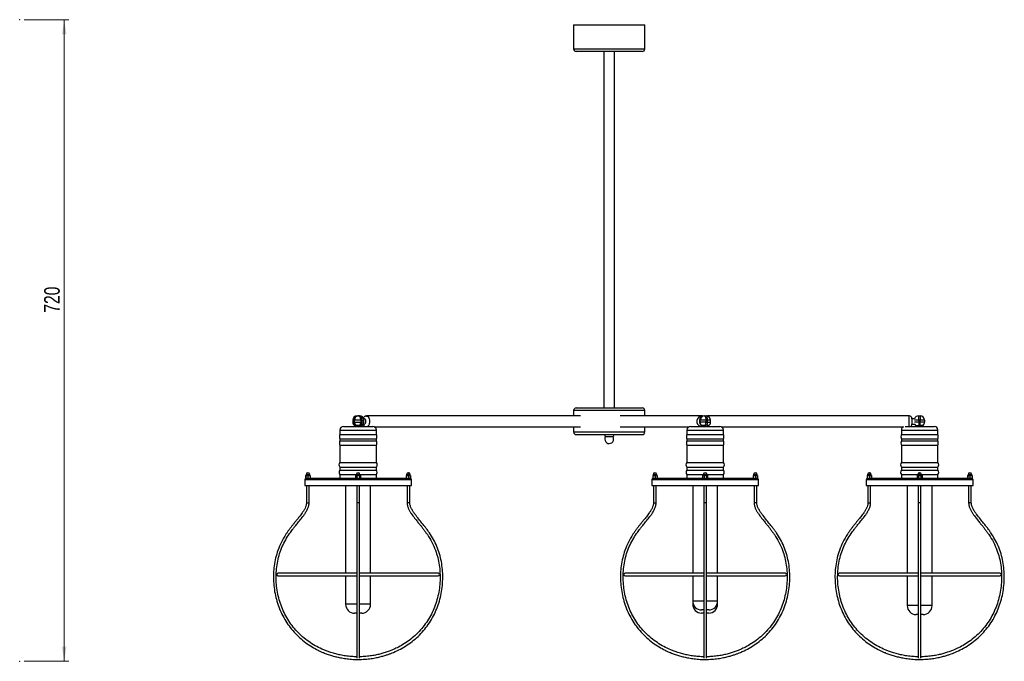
# Model space of a CAD drawing. Header units: millimetres. Extents: x 373 to 1003, y 310 to 706.
# Tile 6 of 6: x 782 to 1003, y 338 to 482. Entities that reach past the tile are written whole.
import ezdxf

# ---------------------------------------------------------------- set-up
doc = ezdxf.new("R2010")
doc.units = ezdxf.units.MM
doc.header["$PDSIZE"] = -1
doc.styles.add('SLDTEXTSTYLE0', font='TXT', dxfattribs={"width": 0.75})
doc.dimstyles.new('SLDDIMSTYLE0', dxfattribs={"dimtxt": 3.5, "dimasz": 3.302, "dimexe": 0, "dimexo": 0.0625, "dimgap": 0.875, "dimtad": 1, "dimdec": 0, "dimlfac": 5, "dimrnd": 1e-09, "dimzin": 12, "dimdsep": 46, "dimtxsty": 'SLDTEXTSTYLE0', "dimsah": 1, "dimcen": 0.09, "dimadec": 0, "dimazin": 3, "dimtfac": 1, "dimtofl": 0, "dimtmove": 0, "dimatfit": 3, "dimfxl": 0, "dimfrac": 2, "dimtolj": 1, "dimtzin": 12, "dimarcsym": 0})

# ---------------------------------------------------------------- blocks, each defined once
blk = doc.blocks.new('_D_1')
at = {"color": 7, "linetype": 'Continuous', "lineweight": 0}
for p, q in [((782.74, 482.35), (792.74, 482.35)), ((791.74, 482.35), (791.74, 338.35)), ((782.74, 338.35), (792.74, 338.35))]:
    blk.add_line(p, q, dxfattribs=at)
at = {"color": 7, "linetype": 'Continuous', "lineweight": 18}
for points in [[(791.74, 482.35), (791.23, 479.05), (792.25, 479.05)], [(791.74, 338.35), (792.25, 341.66), (791.23, 341.66)]]:
    blk.add_solid(points, dxfattribs=at)
at = {"color": 7, "linetype": 'Continuous', "lineweight": 18, "insert": (787.23, 416.59), "char_height": 3.5, "attachment_point": 1, "rotation": 90, "style": 'SLDTEXTSTYLE0'}
blk.add_mtext('720', dxfattribs=at)

msp = doc.modelspace()

# ---------------------------------------------------------------- linework, layer by layer
at = {"color": 7, "linetype": 'Continuous', "lineweight": 25}
for p, q in [((906.15, 481.22), (906.15, 475.82)), ((906.15, 481.22), (922.15, 481.22)), ((922.15, 475.82), (922.15, 481.22)), ((921.55, 475.22), (906.75, 475.22)), ((912.95, 475.22), (912.95, 395.22)), ((915.35, 395.22), (915.35, 475.22)), ((906.15, 394.62), (906.15, 393.41)), ((906.75, 395.22), (921.55, 395.22)), ((922.15, 393.41), (922.15, 394.62)), ((856.53, 392.45), (856.53, 392.06)), ((856.73, 392.45), (856.73, 392.06)), ((856.73, 392.45), (856.96, 392.45)), ((856.73, 392.06), (856.96, 392.06)), ((856.96, 392.06), (856.96, 392.45)), ((858.36, 392.45), (856.96, 392.45)), ((856.96, 392.06), (858.36, 392.06)), ((857.53, 393.45), (857.77, 393.45)), ((857.77, 393.45), (858.03, 393.45)), ((858.36, 392.45), (858.36, 392.06)), ((858.62, 392.45), (858.36, 392.45)), ((858.36, 392.06), (858.62, 392.06)), ((858.62, 392.06), (858.62, 392.45)), ((858.92, 391.61), (859.14, 391.61)), ((859.14, 392.81), (858.97, 392.81)), ((859.03, 392.06), (859.03, 392.45)), ((907.68, 393.41), (859.63, 393.41)), ((934.98, 393.41), (916.63, 393.41)), ((934.45, 392.45), (934.45, 392.06)), ((934.6, 392.45), (934.49, 392.45)), ((934.49, 392.45), (934.49, 392.06)), ((934.49, 392.06), (934.6, 392.06)), ((934.6, 392.06), (934.6, 392.45)), ((935.86, 392.45), (934.6, 392.45)), ((935.86, 392.06), (934.6, 392.06)), ((935.14, 393.41), (934.98, 393.41)), ((935.45, 393.45), (935.55, 393.45)), ((935.55, 393.45), (935.93, 393.45)), ((935.86, 392.45), (935.86, 392.06)), ((935.86, 392.45), (936.24, 392.45)), ((935.86, 392.06), (936.24, 392.06)), ((981.55, 393.41), (936.23, 393.41)), ((936.24, 392.06), (936.24, 392.45)), ((936.93, 392.06), (936.93, 392.45)), ((982.73, 392.81), (982.15, 392.81)), ((982.15, 392.81), (982.15, 391.61)), ((982.15, 391.61), (982.78, 391.61)), ((983.67, 392.45), (983.67, 393.45)), ((983.67, 393.45), (983.99, 393.45)), ((983.67, 392.45), (983.67, 392.06)), ((983.99, 392.45), (983.67, 392.45)), ((983.67, 392.06), (983.67, 391.25)), ((983.67, 392.06), (983.99, 392.06)), ((983.99, 393.45), (983.99, 392.45)), ((983.99, 392.06), (983.99, 392.45)), ((984.99, 392.45), (983.99, 392.45)), ((984.99, 392.06), (983.99, 392.06)), ((983.99, 391.26), (983.99, 392.06)), ((984.99, 392.45), (984.99, 392.06)), ((853.65, 390.26), (853.65, 389.26)), ((853.65, 389.26), (861.85, 389.26)), ((854.45, 391.06), (861.05, 391.06)), ((856.94, 391.26), (856.94, 391.06)), ((858.56, 391.06), (858.56, 391.21)), ((861.34, 391.01), (907.68, 391.01)), ((861.85, 389.26), (861.85, 390.26)), ((906.15, 391.01), (906.15, 389.82)), ((916.63, 391.01), (932.11, 391.01)), ((922.15, 389.82), (922.15, 391.01)), ((931.6, 390.26), (931.6, 389.26)), ((931.6, 389.26), (939.8, 389.26)), ((932.4, 391.06), (939, 391.06)), ((934.89, 391.25), (934.9, 391.24)), ((934.89, 391.24), (934.89, 391.06)), ((936.51, 391.06), (936.51, 391.25)), ((939.29, 391.01), (980.28, 391.01)), ((939.8, 389.26), (939.8, 390.26)), ((979.77, 390.26), (979.77, 389.26)), ((979.77, 389.26), (987.97, 389.26)), ((980.59, 391.06), (987.17, 391.06)), ((983.06, 391.26), (983.06, 391.06)), ((984.68, 391.06), (984.68, 391.33)), ((987.97, 389.26), (987.97, 390.26)), ((853.65, 388.26), (853.65, 387.86)), ((853.65, 388.26), (861.85, 388.26)), ((853.65, 387.86), (861.85, 387.86)), ((861.85, 387.86), (861.85, 388.26)), ((906.75, 389.22), (921.55, 389.22)), ((913.27, 389.22), (915.04, 389.22)), ((913.33, 388.78), (914.98, 388.78)), ((931.6, 388.26), (931.6, 387.86)), ((931.6, 388.26), (939.8, 388.26)), ((931.6, 387.86), (939.8, 387.86)), ((939.8, 387.86), (939.8, 388.26)), ((979.77, 388.26), (979.77, 387.86)), ((979.77, 388.26), (987.97, 388.26)), ((979.77, 387.86), (987.97, 387.86)), ((987.97, 387.86), (987.97, 388.26)), ((853.65, 386.86), (853.65, 382.96)), ((853.65, 386.86), (861.85, 386.86)), ((861.85, 382.96), (861.85, 386.86)), ((931.6, 386.86), (931.6, 382.96)), ((931.6, 386.86), (939.8, 386.86)), ((939.8, 382.96), (939.8, 386.86)), ((979.77, 386.86), (979.77, 382.96)), ((979.77, 386.86), (987.97, 386.86)), ((987.97, 382.96), (987.97, 386.86)), ((853.65, 382.96), (861.85, 382.96)), ((931.6, 382.96), (939.8, 382.96)), ((979.77, 382.96), (987.97, 382.96)), ((846.45, 380.66), (846.48, 380.66)), ((853.65, 381.96), (853.65, 381.26)), ((853.65, 381.96), (861.85, 381.96)), ((853.65, 381.26), (861.85, 381.26)), ((857.73, 380.66), (857.75, 380.66)), ((857.75, 380.66), (857.77, 380.66)), ((861.85, 381.26), (861.85, 381.96)), ((869.02, 380.66), (869.05, 380.66)), ((924.4, 380.66), (924.43, 380.66)), ((931.6, 381.96), (931.6, 381.26)), ((931.6, 381.96), (939.8, 381.96)), ((931.6, 381.26), (939.8, 381.26)), ((935.68, 380.66), (935.7, 380.66)), ((935.7, 380.66), (935.72, 380.66)), ((939.8, 381.26), (939.8, 381.96)), ((946.97, 380.66), (947, 380.66)), ((972.57, 380.66), (972.6, 380.66)), ((979.77, 381.96), (979.77, 381.26)), ((979.77, 381.96), (987.97, 381.96)), ((979.77, 381.26), (987.97, 381.26)), ((983.86, 380.66), (983.87, 380.66)), ((983.87, 380.66), (983.89, 380.66)), ((987.97, 381.26), (987.97, 381.96)), ((995.14, 380.66), (995.17, 380.66)), ((845.75, 379.06), (845.75, 377.8)), ((845.97, 380.06), (845.97, 379.46)), ((845.97, 380.06), (846, 380.06)), ((845.97, 379.46), (846, 379.46)), ((846, 380.06), (846, 379.46)), ((846, 380.06), (846.49, 380.06)), ((846, 379.46), (846.16, 379.46)), ((846.05, 380.26), (846.05, 380.06)), ((846.16, 379.46), (857.38, 379.46)), ((846.49, 380.06), (846.49, 379.46)), ((846.49, 380.06), (846.96, 380.06)), ((846.88, 380.06), (846.88, 380.26)), ((846.96, 380.06), (846.96, 379.46)), ((853.65, 380.26), (853.65, 379.46)), ((853.65, 380.26), (857.33, 380.26)), ((857.19, 380.06), (857.19, 379.46)), ((857.19, 380.06), (857.49, 380.06)), ((857.33, 380.26), (857.33, 380.06)), ((857.38, 379.46), (857.49, 379.46)), ((857.49, 380.06), (857.49, 379.46)), ((857.49, 380.06), (858.05, 380.06)), ((857.49, 379.46), (858.05, 379.46)), ((858.05, 380.06), (858.05, 379.46)), ((858.05, 380.06), (858.31, 380.06)), ((858.05, 379.46), (858.13, 379.46)), ((858.13, 379.46), (869.35, 379.46)), ((858.17, 380.06), (858.17, 380.26)), ((858.17, 380.26), (861.85, 380.26)), ((858.31, 380.06), (858.31, 379.46)), ((861.85, 379.46), (861.85, 380.26)), ((868.54, 380.06), (868.54, 379.46)), ((868.54, 380.06), (868.56, 380.06)), ((868.56, 380.06), (868.56, 379.46)), ((868.56, 380.06), (869.06, 380.06)), ((868.62, 380.26), (868.62, 380.06)), ((869.06, 380.06), (869.06, 379.46)), ((869.06, 380.06), (869.53, 380.06)), ((869.35, 379.46), (869.53, 379.46)), ((869.45, 380.06), (869.45, 380.26)), ((869.53, 380.06), (869.53, 379.46)), ((869.75, 377.8), (869.75, 379.06)), ((923.7, 379.06), (923.7, 377.8)), ((923.92, 380.06), (923.92, 379.46)), ((923.92, 380.06), (923.95, 380.06)), ((923.92, 379.46), (923.95, 379.46)), ((923.95, 380.06), (923.95, 379.46)), ((923.95, 380.06), (924.44, 380.06)), ((923.95, 379.46), (924.1, 379.46)), ((924, 380.26), (924, 380.06)), ((924.1, 379.46), (935.32, 379.46)), ((924.44, 380.06), (924.44, 379.46)), ((924.44, 380.06), (924.91, 380.06)), ((924.83, 380.06), (924.83, 380.26)), ((924.91, 380.06), (924.91, 379.46)), ((931.6, 380.26), (931.6, 379.46)), ((931.6, 380.26), (935.28, 380.26)), ((935.14, 380.06), (935.14, 379.46)), ((935.14, 380.06), (935.44, 380.06)), ((935.28, 380.26), (935.28, 380.06)), ((935.32, 379.46), (935.44, 379.46)), ((935.44, 380.06), (935.44, 379.46)), ((935.44, 380.06), (936, 380.06)), ((935.44, 379.46), (936, 379.46)), ((936, 380.06), (936, 379.46)), ((936, 380.06), (936.26, 380.06)), ((936, 379.46), (936.08, 379.46)), ((936.08, 379.46), (947.29, 379.46)), ((936.12, 380.06), (936.12, 380.26)), ((936.12, 380.26), (939.8, 380.26)), ((936.26, 380.06), (936.26, 379.46)), ((939.8, 379.46), (939.8, 380.26)), ((946.49, 380.06), (946.49, 379.46)), ((946.49, 380.06), (946.51, 380.06)), ((946.51, 380.06), (946.51, 379.46)), ((946.51, 380.06), (947.01, 380.06)), ((946.57, 380.26), (946.57, 380.06)), ((947.01, 380.06), (947.01, 379.46)), ((947.01, 380.06), (947.48, 380.06)), ((947.29, 379.46), (947.48, 379.46)), ((947.4, 380.06), (947.4, 380.26)), ((947.48, 380.06), (947.48, 379.46)), ((947.7, 377.8), (947.7, 379.06)), ((971.87, 379.06), (971.87, 377.8)), ((972.09, 380.06), (972.09, 379.46)), ((972.09, 380.06), (972.12, 380.06)), ((972.09, 379.46), (972.12, 379.46)), ((972.12, 380.06), (972.12, 379.46)), ((972.12, 380.06), (972.61, 380.06)), ((972.12, 379.46), (972.28, 379.46)), ((972.17, 380.26), (972.17, 380.06)), ((972.28, 379.46), (983.5, 379.46)), ((972.61, 380.06), (972.61, 379.46)), ((972.61, 380.06), (973.08, 380.06)), ((973, 380.06), (973, 380.26)), ((973.08, 380.06), (973.08, 379.46)), ((979.77, 380.26), (979.77, 379.46)), ((979.77, 380.26), (983.46, 380.26)), ((983.32, 380.06), (983.32, 379.46)), ((983.32, 380.06), (983.62, 380.06)), ((983.46, 380.26), (983.46, 380.06)), ((983.5, 379.46), (983.62, 379.46)), ((983.62, 380.06), (983.62, 379.46)), ((983.62, 380.06), (984.17, 380.06)), ((983.62, 379.46), (984.17, 379.46)), ((984.17, 380.06), (984.17, 379.46)), ((984.17, 380.06), (984.43, 380.06)), ((984.17, 379.46), (984.26, 379.46)), ((984.26, 379.46), (995.47, 379.46)), ((984.29, 380.06), (984.29, 380.26)), ((984.29, 380.26), (987.97, 380.26)), ((984.43, 380.06), (984.43, 379.46)), ((987.97, 379.46), (987.97, 380.26)), ((994.66, 380.06), (994.66, 379.46)), ((994.66, 380.06), (994.69, 380.06)), ((994.69, 380.06), (994.69, 379.46)), ((994.69, 380.06), (995.18, 380.06)), ((994.74, 380.26), (994.74, 380.06)), ((995.18, 380.06), (995.18, 379.46)), ((995.18, 380.06), (995.65, 380.06)), ((995.47, 379.46), (995.65, 379.46)), ((995.57, 380.06), (995.57, 380.26)), ((995.65, 380.06), (995.65, 379.46)), ((995.87, 377.8), (995.87, 379.06)), ((845.75, 377.8), (869.75, 377.8)), ((846.14, 377.8), (846.14, 373.89)), ((846.74, 373.89), (846.74, 377.8)), ((854.95, 377.8), (854.95, 358.1)), ((857.45, 377.8), (857.45, 373.89)), ((858.05, 373.89), (858.05, 377.8)), ((860.55, 358.1), (860.55, 377.8)), ((868.76, 377.8), (868.76, 373.89)), ((869.36, 373.89), (869.36, 377.8)), ((923.7, 377.8), (947.7, 377.8)), ((924.09, 377.8), (924.09, 373.89)), ((924.69, 373.89), (924.69, 377.8)), ((932.9, 377.8), (932.9, 358.1)), ((935.4, 377.8), (935.4, 373.89)), ((936, 373.89), (936, 377.8)), ((938.5, 358.1), (938.5, 377.8)), ((946.71, 377.8), (946.71, 373.89)), ((947.31, 373.89), (947.31, 377.8)), ((971.87, 377.8), (995.87, 377.8)), ((972.26, 377.8), (972.26, 373.89)), ((972.86, 373.89), (972.86, 377.8)), ((981.07, 377.8), (981.07, 358.1)), ((983.57, 377.8), (983.57, 373.89)), ((984.17, 373.89), (984.17, 377.8)), ((986.67, 358.1), (986.67, 377.8)), ((994.88, 377.8), (994.88, 373.89)), ((995.48, 373.89), (995.48, 377.8)), ((857.45, 358.1), (839.75, 358.1)), ((839.75, 357.5), (857.45, 357.5)), ((854.95, 357.5), (854.95, 351.15)), ((875.75, 358.1), (858.05, 358.1)), ((858.05, 357.5), (875.75, 357.5)), ((860.55, 351.15), (860.55, 357.5)), ((935.4, 358.1), (917.7, 358.1)), ((917.7, 357.5), (935.4, 357.5)), ((932.9, 357.5), (932.9, 351.87)), ((953.7, 358.1), (936, 358.1)), ((936, 357.5), (953.7, 357.5)), ((938.5, 351.87), (938.5, 357.5)), ((983.57, 358.1), (965.87, 358.1)), ((965.87, 357.5), (983.57, 357.5)), ((981.07, 357.5), (981.07, 350.85)), ((1001.87, 358.1), (984.17, 358.1)), ((984.17, 357.5), (1001.87, 357.5)), ((986.67, 350.85), (986.67, 357.5)), ((932.9, 351.87), (932.9, 351.18)), ((938.5, 351.18), (938.5, 351.87)), ((935.4, 349.87), (934.9, 349.87)), ((936.5, 349.87), (936, 349.87)), ((857.45, 349.15), (856.95, 349.15)), ((858.55, 349.15), (858.06, 349.15)), ((935.4, 349.18), (934.9, 349.18)), ((936.5, 349.18), (936, 349.18)), ((983.57, 348.85), (983.07, 348.85)), ((984.67, 348.85), (984.18, 348.85))]:
    msp.add_line(p, q, dxfattribs=at)
at = {"color": 8, "linetype": 'Continuous', "lineweight": 25}
for p, q in [((906.15, 475.82), (922.15, 475.82)), ((922.15, 394.62), (906.15, 394.62)), ((856.73, 392.45), (856.53, 392.45)), ((856.73, 392.06), (856.53, 392.06)), ((858.62, 392.45), (859.03, 392.45)), ((859.03, 392.06), (858.62, 392.06)), ((934.49, 392.45), (934.45, 392.45)), ((934.49, 392.06), (934.45, 392.06)), ((936.93, 392.45), (936.24, 392.45)), ((936.24, 392.06), (936.93, 392.06)), ((981.55, 391.06), (981.55, 393.41)), ((983.67, 392.45), (982.73, 392.45)), ((983.67, 392.06), (982.74, 392.06)), ((853.65, 390.26), (861.85, 390.26)), ((906.15, 389.82), (922.15, 389.82)), ((931.6, 390.26), (939.8, 390.26)), ((979.77, 390.26), (987.97, 390.26)), ((869.75, 379.06), (845.75, 379.06)), ((846.88, 380.26), (846.05, 380.26)), ((857.75, 380.26), (857.33, 380.26)), ((858.17, 380.26), (857.75, 380.26)), ((869.45, 380.26), (868.62, 380.26)), ((947.7, 379.06), (923.7, 379.06)), ((924.83, 380.26), (924, 380.26)), ((935.7, 380.26), (935.28, 380.26)), ((936.12, 380.26), (935.7, 380.26)), ((947.4, 380.26), (946.57, 380.26)), ((995.87, 379.06), (971.87, 379.06)), ((973, 380.26), (972.17, 380.26)), ((983.87, 380.26), (983.46, 380.26)), ((984.29, 380.26), (983.87, 380.26)), ((995.57, 380.26), (994.74, 380.26)), ((846.14, 373.89), (846.44, 373.89)), ((846.44, 373.89), (846.74, 373.89)), ((858.05, 373.89), (857.45, 373.89)), ((869.06, 373.89), (868.76, 373.89)), ((869.36, 373.89), (869.06, 373.89)), ((924.09, 373.89), (924.39, 373.89)), ((924.39, 373.89), (924.69, 373.89)), ((936, 373.89), (935.4, 373.89)), ((947.01, 373.89), (946.71, 373.89)), ((947.31, 373.89), (947.01, 373.89)), ((972.26, 373.89), (972.56, 373.89)), ((972.56, 373.89), (972.86, 373.89)), ((984.17, 373.89), (983.57, 373.89)), ((995.18, 373.89), (994.88, 373.89)), ((995.48, 373.89), (995.18, 373.89)), ((935.39, 351.87), (932.9, 351.87)), ((938.5, 351.87), (936, 351.87)), ((857.45, 351.15), (854.95, 351.15)), ((860.55, 351.15), (858.06, 351.15)), ((933.02, 351.18), (932.9, 351.18)), ((938.5, 351.18), (938.38, 351.18)), ((983.57, 350.85), (981.07, 350.85)), ((986.67, 350.85), (984.18, 350.85))]:
    msp.add_line(p, q, dxfattribs=at)
at = {"color": 7, "linetype": 'Continuous', "lineweight": 25, "flags": 128}
for points in [[(858.36, 392.45), (858.35, 392.65), (858.31, 392.83), (858.26, 393.01), (858.19, 393.16), (858.1, 393.28), (857.99, 393.38), (857.88, 393.43), (857.77, 393.45)], [(858.62, 392.45), (858.61, 392.65), (858.58, 392.83), (858.52, 393.01), (858.45, 393.16), (858.36, 393.28), (858.26, 393.38), (858.15, 393.43), (858.03, 393.45)], [(859.49, 392.21), (859.47, 392.41), (859.41, 392.59), (859.32, 392.73), (859.2, 392.8), (859.14, 392.81)], [(859.14, 391.61), (859.2, 391.61), (859.32, 391.69), (859.41, 391.82), (859.47, 392), (859.49, 392.21)], [(935.55, 393.45), (935.61, 393.43), (935.66, 393.38), (935.72, 393.28), (935.76, 393.16), (935.8, 393.01), (935.83, 392.83), (935.85, 392.65), (935.86, 392.45)], [(936.24, 392.45), (936.23, 392.65), (936.21, 392.83), (936.18, 393.01), (936.15, 393.16), (936.1, 393.28), (936.04, 393.38), (935.99, 393.43), (935.93, 393.45)], [(857.78, 338.76), (857.75, 338.76), (857.74, 338.76)], [(935.73, 338.76), (935.7, 338.76), (935.67, 338.76)], [(983.9, 338.76), (983.87, 338.76), (983.86, 338.76)]]:
    msp.add_lwpolyline(points, dxfattribs=at)
at = {"color": 8, "linetype": 'Continuous', "lineweight": 25, "flags": 128}
for points in [[(859.63, 393.41), (859.67, 393.4), (859.84, 393.35), (860, 393.22), (860.14, 393.03), (860.24, 392.78), (860.31, 392.5), (860.33, 392.21)], [(860.33, 392.21), (860.31, 391.91), (860.24, 391.63), (860.14, 391.38), (860, 391.19), (859.84, 391.06), (859.84, 391.06)], [(935.93, 393.45), (936.11, 393.43), (936.21, 393.41)]]:
    msp.add_lwpolyline(points, dxfattribs=at)
at = {"color": 7, "linetype": 'Continuous', "lineweight": 25}
for centre, radius, start, end in [((906.75, 475.82), 0.6, 180, 270), ((921.55, 475.82), 0.6, 270, 0), ((906.75, 394.62), 0.6, 90, 180), ((921.55, 394.62), 0.6, 0, 90), ((857.53, 392.45), 1, 90, 180), ((857.53, 392.06), 1, 180, 234.538), ((857.64, 392.54), 0.92, 96.6651, 185.388), ((857.84, 392.04), 1.11, 179.0457, 221.1345), ((857.88, 392.54), 0.92, 96.6651, 185.388), ((858.07, 392.04), 1.11, 179.0457, 221.1345), ((858.03, 392.45), 1, 360, 90), ((857.03, 392.02), 1.33, 325.2435, 1.9386), ((857.31, 392.01), 1.31, 324.2915, 2.0809), ((858.03, 392.06), 1, 301.3064, 0), ((935.45, 392.45), 1, 90, 180), ((935.45, 392.06), 1, 180, 237.3822), ((935.47, 392.48), 0.976, 91.4731, 181.4009), ((935.51, 392.05), 1.02, 179.6082, 232.5033), ((935.57, 392.48), 0.976, 91.4731, 181.4009), ((935.61, 392.05), 1.02, 179.6314, 231.323), ((933.46, 392.01), 2.39, 342.9316, 1.1624), ((935.93, 392.45), 1, 0, 90), ((933.84, 392.01), 2.39, 342.9316, 1.1624), ((935.93, 392.06), 1, 305.0015, 0), ((981.55, 392.81), 0.6, 0, 90), ((981.55, 391.61), 0.6, 294.6806, 0), ((983.67, 392.45), 1, 90, 161.3779), ((983.67, 392.06), 1, 204.8659, 234.611), ((983.99, 392.45), 1, 360, 90), ((983.99, 392.06), 1, 311.345, 0), ((854.85, 388.76), 1.3, 157.3801, 202.6199), ((854.45, 390.26), 0.8, 90, 180), ((861.05, 390.26), 0.8, 0, 90), ((860.65, 388.76), 1.3, 337.3801, 22.6199), ((906.75, 389.82), 0.6, 180, 270), ((921.55, 389.82), 0.6, 270, 0), ((932.8, 388.76), 1.3, 157.3801, 202.6199), ((932.4, 390.26), 0.8, 90, 180), ((939, 390.26), 0.8, 0, 90), ((938.6, 388.76), 1.3, 337.3801, 22.6199), ((980.97, 388.76), 1.3, 157.3801, 202.6199), ((980.57, 390.26), 0.8, 111.3321, 180), ((987.17, 390.26), 0.8, 0, 90), ((986.77, 388.76), 1.3, 337.3801, 22.6199), ((854.85, 387.36), 1.3, 157.3801, 202.6199), ((860.65, 387.36), 1.3, 337.3801, 22.6199), ((913.38, 389.01), 0.235, 117.3085, 258.3088), ((914.15, 388.22), 0.995, 146.0973, 0), ((914.93, 389.01), 0.235, 281.6912, 62.6915), ((914.15, 388.22), 0.995, 0, 33.9027), ((932.8, 387.36), 1.3, 157.3801, 202.6199), ((938.6, 387.36), 1.3, 337.3801, 22.6199), ((980.97, 387.36), 1.3, 157.3801, 202.6199), ((986.77, 387.36), 1.3, 337.3801, 22.6199), ((854.14, 382.46), 0.698, 134.2395, 225.7605), ((861.36, 382.46), 0.698, 314.2395, 45.7605), ((932.09, 382.46), 0.698, 134.2395, 225.7605), ((939.31, 382.46), 0.698, 314.2395, 45.7605), ((980.26, 382.46), 0.698, 134.2395, 225.7605), ((987.49, 382.46), 0.698, 314.2395, 45.7605), ((846.45, 380.26), 0.4, 90, 180), ((846.48, 380.26), 0.4, 0, 90), ((854.21, 380.76), 0.749, 138.1192, 221.8808), ((857.73, 380.26), 0.4, 90, 180), ((857.77, 380.26), 0.4, 0, 90), ((861.29, 380.76), 0.749, 318.1192, 41.8808), ((869.02, 380.26), 0.4, 90, 180), ((869.05, 380.26), 0.4, 0, 90), ((924.4, 380.26), 0.4, 90, 180), ((924.43, 380.26), 0.4, 0, 90), ((932.16, 380.76), 0.749, 138.1192, 221.8808), ((935.68, 380.26), 0.4, 90, 180), ((935.72, 380.26), 0.4, 0, 90), ((939.24, 380.76), 0.749, 318.1192, 41.8808), ((946.97, 380.26), 0.4, 90, 180), ((947, 380.26), 0.4, 0, 90), ((972.57, 380.26), 0.4, 90, 180), ((972.6, 380.26), 0.4, 0, 90), ((980.33, 380.76), 0.749, 138.1192, 221.8808), ((983.86, 380.26), 0.4, 90, 180), ((983.89, 380.26), 0.4, 0, 90), ((987.41, 380.76), 0.749, 318.1192, 41.8808), ((995.14, 380.26), 0.4, 90, 180), ((995.17, 380.26), 0.4, 0, 90), ((846.15, 379.06), 0.4, 90, 180), ((869.35, 379.06), 0.4, 0, 90), ((924.1, 379.06), 0.4, 90, 180), ((947.3, 379.06), 0.4, 0, 90), ((972.27, 379.06), 0.4, 90, 180), ((995.47, 379.06), 0.4, 0, 90), ((839.75, 357.8), 0.3, 90, 270), ((875.75, 357.8), 0.3, 270, 90), ((917.7, 357.8), 0.3, 90, 270), ((953.7, 357.8), 0.3, 270, 90), ((965.87, 357.8), 0.3, 90, 270), ((1001.87, 357.8), 0.3, 270, 90), ((934.9, 351.87), 2, 180, 269.9999), ((936.5, 351.87), 2, 270.0001, 0), ((856.95, 351.15), 2, 180, 269.9999), ((858.55, 351.15), 2, 270.0001, 0), ((934.9, 351.18), 2, 180, 269.9999), ((936.5, 351.18), 2, 270.0001, 0), ((983.07, 350.85), 2, 180, 269.9999), ((984.67, 350.85), 2, 270.0001, 0)]:
    msp.add_arc(centre, radius, start, end, dxfattribs=at)
at = {"color": 8, "linetype": 'Continuous', "lineweight": 25}
msp.add_arc((935.04, 392.2), 1.21, 92.6889, 250.7979, dxfattribs=at)
at = {"color": 7, "linetype": 'Continuous', "lineweight": 25}
for points, knots in [([(858.85, 391.5), (858.88, 391.45), (858.95, 391.33), (859.11, 391.18), (859.25, 391.09), (859.33, 391.06), (859.35, 391.06)], [0, 0, 0, 0, 0.28085, 0.61495, 0.934966, 1, 1, 1, 1]), ([(859.63, 393.4), (859.58, 393.4), (859.45, 393.4), (859.27, 393.33), (859.09, 393.21), (858.96, 393.09), (858.9, 392.99), (858.88, 392.95)], [0, 0, 0, 0, 0.166143, 0.403469, 0.634266, 0.869049, 1, 1, 1, 1]), ([(935.14, 393.39), (935.09, 393.4), (935.04, 393.41), (934.99, 393.4), (934.98, 393.4)], [0, 0, 0, 0, 0.910607, 1, 1, 1, 1]), ([(857, 391.31), (856.97, 391.29), (856.93, 391.27), (856.95, 391.26), (856.95, 391.26)], [0, 0, 0, 0, 0.868204, 1, 1, 1, 1]), ([(857.24, 391.31), (857.18, 391.32), (857.09, 391.34), (857.03, 391.32), (857, 391.31)], [0, 0, 0, 0, 0.51339, 1, 1, 1, 1]), ([(858.12, 391.26), (858.04, 391.25), (857.88, 391.24), (857.61, 391.25), (857.39, 391.27), (857.28, 391.3), (857.24, 391.31)], [0, 0, 0, 0, 0.276699, 0.553501, 0.829546, 1, 1, 1, 1]), ([(858.38, 391.25), (858.32, 391.26), (858.25, 391.27), (858.15, 391.26), (858.12, 391.26)], [0, 0, 0, 0, 0.675257, 1, 1, 1, 1]), ([(858.55, 391.21), (858.55, 391.21), (858.54, 391.21), (858.46, 391.22), (858.39, 391.24), (858.38, 391.25)], [0, 0, 0, 0, 0.334146, 0.836235, 1, 1, 1, 1]), ([(934.98, 391.26), (934.95, 391.26), (934.91, 391.27), (934.9, 391.25), (934.89, 391.25)], [0, 0, 0, 0, 0.675058, 1, 1, 1, 1]), ([(935.75, 391.31), (935.66, 391.29), (935.48, 391.26), (935.24, 391.24), (935.07, 391.24), (935, 391.25), (934.98, 391.26)], [0, 0, 0, 0, 0.282733, 0.565748, 0.843728, 1, 1, 1, 1]), ([(936.13, 391.31), (936.07, 391.32), (935.95, 391.34), (935.82, 391.32), (935.75, 391.31)], [0, 0, 0, 0, 0.51339, 1, 1, 1, 1]), ([(936.5, 391.25), (936.5, 391.25), (936.5, 391.24), (936.42, 391.25), (936.29, 391.27), (936.17, 391.3), (936.13, 391.31)], [0, 0, 0, 0, 0.100928, 0.4449965, 0.7881238, 1, 1, 1, 1]), ([(983.67, 391.25), (983.59, 391.23), (983.42, 391.21), (983.23, 391.21), (983.13, 391.22), (983.1, 391.24), (983.09, 391.25)], [0, 0, 0, 0, 0.302027, 0.604288, 0.903152, 1, 1, 1, 1]), ([(983.99, 391.26), (983.92, 391.26), (983.81, 391.27), (983.7, 391.25), (983.67, 391.25)], [0, 0, 0, 0, 0.675058, 1, 1, 1, 1]), ([(984.66, 391.31), (984.63, 391.29), (984.57, 391.26), (984.38, 391.24), (984.18, 391.24), (984.04, 391.25), (983.99, 391.26)], [0, 0, 0, 0, 0.282733, 0.565748, 0.843728, 1, 1, 1, 1]), ([(846.14, 373.89), (846.14, 373.79), (846.13, 373.59), (846.03, 373.2), (845.84, 372.73), (845.54, 372.19), (845.11, 371.54), (844.58, 370.84), (844, 370.12), (843.51, 369.52), (843.08, 368.98), (842.68, 368.47), (842.28, 367.94), (841.9, 367.41), (841.28, 366.49), (840.49, 365.13), (839.73, 363.34), (839.2, 361.56), (838.88, 359.81), (838.72, 358.03), (838.74, 356.24), (838.91, 354.45), (839.25, 352.69), (839.75, 350.98), (840.42, 349.32), (841.24, 347.75), (842.21, 346.26), (843.33, 344.89), (844.59, 343.64), (845.95, 342.52), (847.34, 341.59), (848.47, 340.97), (849.34, 340.56), (850.02, 340.27), (850.85, 339.95), (851.76, 339.64), (852.76, 339.37), (853.81, 339.13), (855, 338.94), (856.33, 338.79), (857.26, 338.77), (857.75, 338.76)], [0, 0, 0, 0, 0.006044, 0.012202, 0.024915, 0.037803, 0.050423, 0.073243, 0.092562, 0.107981, 0.12155, 0.135142, 0.148714, 0.16226, 0.175775, 0.217877, 0.2599, 0.296517, 0.33335, 0.370394, 0.407526, 0.444679, 0.481772, 0.518778, 0.555685, 0.592491, 0.629236, 0.665913, 0.702614, 0.739327, 0.774932, 0.807058, 0.81936, 0.834591, 0.85296, 0.874669, 0.894597, 0.916952, 0.941893, 0.969539, 1, 1, 1, 1]), ([(857.45, 339.37), (857.05, 339.38), (856.19, 339.4), (854.95, 339.55), (853.79, 339.75), (852.7, 340), (851.71, 340.29), (850.81, 340.6), (849.75, 341.02), (848.48, 341.63), (847, 342.52), (845.61, 343.55), (844.32, 344.72), (843.17, 346.01), (842.15, 347.41), (841.28, 348.92), (840.57, 350.51), (840.01, 352.17), (839.62, 353.87), (839.38, 355.61), (839.31, 357.37), (839.4, 359.12), (839.66, 360.84), (840.09, 362.52), (840.69, 364.13), (841.46, 365.64), (842.16, 366.74), (842.7, 367.49), (843.06, 367.99), (843.51, 368.56), (844.08, 369.26), (844.78, 370.12), (845.42, 370.95), (845.95, 371.71), (846.33, 372.36), (846.59, 372.96), (846.72, 373.48), (846.73, 373.75), (846.74, 373.89)], [0, 0, 0, 0, 0.025877, 0.054502, 0.079643, 0.10147, 0.125768, 0.144991, 0.162479, 0.198416, 0.235271, 0.272163, 0.309021, 0.345863, 0.382706, 0.419645, 0.456672, 0.493806, 0.531041, 0.56837, 0.605711, 0.642989, 0.680092, 0.716895, 0.753446, 0.789773, 0.82458, 0.836781, 0.848797, 0.863882, 0.883111, 0.906704, 0.934589, 0.949941, 0.96599, 0.982608, 0.991178, 1, 1, 1, 1]), ([(857.45, 373.89), (857.45, 373.67), (857.45, 373.24), (857.45, 372.65), (857.45, 372.1), (857.45, 371.45), (857.45, 370.74), (857.45, 370.02), (857.45, 369.42), (857.45, 368.89), (857.45, 368.39), (857.45, 367.88), (857.45, 367.36), (857.45, 366.45), (857.45, 365.12), (857.45, 363.36), (857.45, 361.61), (857.45, 359.88), (857.45, 358.12), (857.45, 356.35), (857.45, 354.59), (857.45, 352.85), (857.45, 351.15), (857.45, 349.52), (857.45, 347.95), (857.45, 346.48), (857.45, 345.12), (857.45, 343.88), (857.45, 342.78), (857.45, 341.86), (857.45, 341.25), (857.45, 340.84), (857.45, 340.55), (857.45, 340.24), (857.45, 339.94), (857.45, 339.66), (857.45, 339.43), (857.45, 339.23), (857.45, 339.09), (857.45, 339.07), (857.45, 339.06)], [0, 0, 0, 0, 0.013493, 0.026864, 0.040028, 0.052762, 0.075678, 0.095198, 0.11103, 0.12443, 0.137827, 0.151249, 0.164685, 0.178126, 0.220021, 0.26187, 0.298353, 0.335083, 0.372041, 0.409095, 0.446174, 0.483192, 0.520116, 0.556938, 0.593662, 0.630311, 0.666894, 0.703503, 0.740121, 0.775675, 0.807757, 0.819975, 0.835109, 0.853381, 0.874997, 0.894856, 0.917148, 0.942029, 0.969611, 1, 1, 1, 1]), ([(857.75, 338.76), (858.27, 338.77), (859.25, 338.79), (860.62, 338.95), (861.82, 339.16), (862.85, 339.4), (863.72, 339.64), (864.46, 339.88), (865.1, 340.12), (866.03, 340.49), (867.28, 341.08), (868.79, 341.99), (870.23, 343.04), (871.55, 344.23), (872.74, 345.55), (873.79, 346.99), (874.7, 348.53), (875.44, 350.15), (876.03, 351.85), (876.45, 353.59), (876.7, 355.37), (876.79, 357.17), (876.72, 358.97), (876.48, 360.74), (876.06, 362.47), (875.46, 364.14), (874.7, 365.71), (873.98, 366.87), (873.42, 367.67), (873.05, 368.18), (872.61, 368.75), (872.05, 369.45), (871.34, 370.32), (870.68, 371.15), (870.14, 371.91), (869.76, 372.54), (869.51, 373.09), (869.38, 373.55), (869.37, 373.77), (869.36, 373.89)], [0, 0, 0, 0, 0.032254, 0.060861, 0.085993, 0.107833, 0.126591, 0.142444, 0.155824, 0.168958, 0.204851, 0.241681, 0.278563, 0.315405, 0.352231, 0.389069, 0.425983, 0.462971, 0.500074, 0.537259, 0.574534, 0.611822, 0.649062, 0.686141, 0.72299, 0.759633, 0.796085, 0.831731, 0.844411, 0.856676, 0.870799, 0.889425, 0.912694, 0.940333, 0.955392, 0.970744, 0.985805, 0.993009, 1, 1, 1, 1]), ([(858.05, 339.06), (858.05, 339.07), (858.05, 339.09), (858.05, 339.25), (858.05, 339.46), (858.05, 339.69), (858.05, 339.93), (858.05, 340.17), (858.05, 340.4), (858.05, 340.77), (858.05, 341.36), (858.05, 342.25), (858.05, 343.3), (858.05, 344.48), (858.05, 345.78), (858.05, 347.2), (858.05, 348.72), (858.05, 350.33), (858.05, 352.01), (858.05, 353.73), (858.05, 355.49), (858.05, 357.27), (858.05, 359.04), (858.05, 360.79), (858.05, 362.49), (858.05, 364.13), (858.05, 365.68), (858.05, 366.81), (858.05, 367.58), (858.05, 368.08), (858.05, 368.65), (858.05, 369.36), (858.05, 370.22), (858.05, 371.05), (858.05, 371.81), (858.05, 372.45), (858.05, 373.02), (858.05, 373.51), (858.05, 373.76), (858.05, 373.89)], [0, 0, 0, 0, 0.032159, 0.060685, 0.085743, 0.107507, 0.126187, 0.141961, 0.155284, 0.168384, 0.204185, 0.240913, 0.277684, 0.314417, 0.351136, 0.38786, 0.42467, 0.46156, 0.498562, 0.535654, 0.572838, 0.610035, 0.647177, 0.684152, 0.720864, 0.75735, 0.793626, 0.828775, 0.841185, 0.853208, 0.867794, 0.886675, 0.910033, 0.937692, 0.952831, 0.968465, 0.98424, 0.992104, 1, 1, 1, 1]), ([(868.76, 373.89), (868.77, 373.77), (868.78, 373.53), (868.88, 373.09), (869.07, 372.57), (869.37, 372.01), (869.81, 371.31), (870.39, 370.55), (871.03, 369.75), (871.56, 369.1), (872.03, 368.52), (872.47, 367.95), (872.89, 367.37), (873.54, 366.44), (874.35, 365.11), (875.12, 363.38), (875.66, 361.65), (876, 359.95), (876.17, 358.22), (876.18, 356.47), (876.02, 354.73), (875.71, 353.01), (875.23, 351.33), (874.6, 349.71), (873.81, 348.16), (872.87, 346.71), (871.79, 345.36), (870.57, 344.13), (869.25, 343.04), (867.88, 342.13), (866.78, 341.52), (865.94, 341.12), (865.28, 340.83), (864.48, 340.52), (863.59, 340.23), (862.62, 339.96), (861.6, 339.73), (860.44, 339.53), (859.24, 339.4), (858.43, 339.38), (858.05, 339.37)], [0, 0, 0, 0, 0.007559, 0.014886, 0.029024, 0.042581, 0.055542, 0.08177, 0.103569, 0.120759, 0.135875, 0.151095, 0.166391, 0.181742, 0.223688, 0.265618, 0.302189, 0.339043, 0.376146, 0.413353, 0.45059, 0.487766, 0.524841, 0.561809, 0.598681, 0.635465, 0.672181, 0.708928, 0.745681, 0.781406, 0.813646, 0.825857, 0.840987, 0.859276, 0.880933, 0.900845, 0.923213, 0.948191, 0.975883, 1, 1, 1, 1]), ([(924.09, 373.89), (924.08, 373.79), (924.07, 373.59), (923.98, 373.2), (923.79, 372.73), (923.49, 372.19), (923.06, 371.54), (922.53, 370.84), (921.95, 370.12), (921.46, 369.52), (921.03, 368.98), (920.62, 368.47), (920.23, 367.94), (919.85, 367.41), (919.23, 366.49), (918.44, 365.13), (917.67, 363.34), (917.15, 361.56), (916.82, 359.81), (916.67, 358.03), (916.68, 356.24), (916.86, 354.45), (917.2, 352.69), (917.7, 350.98), (918.36, 349.32), (919.19, 347.75), (920.16, 346.26), (921.28, 344.89), (922.53, 343.64), (923.89, 342.52), (925.29, 341.59), (926.42, 340.97), (927.29, 340.56), (927.96, 340.27), (928.79, 339.95), (929.71, 339.64), (930.7, 339.37), (931.76, 339.13), (932.95, 338.94), (934.27, 338.79), (935.21, 338.77), (935.7, 338.76)], [0, 0, 0, 0, 0.006044, 0.012202, 0.024915, 0.037803, 0.050423, 0.073243, 0.092562, 0.107981, 0.12155, 0.135142, 0.148714, 0.16226, 0.175775, 0.217877, 0.2599, 0.296517, 0.33335, 0.370394, 0.407526, 0.444679, 0.481772, 0.518778, 0.555685, 0.592491, 0.629236, 0.665913, 0.702614, 0.739327, 0.774932, 0.807058, 0.81936, 0.834591, 0.85296, 0.874669, 0.894597, 0.916952, 0.941893, 0.969539, 1, 1, 1, 1]), ([(935.4, 339.37), (934.99, 339.38), (934.14, 339.4), (932.9, 339.55), (931.73, 339.75), (930.64, 340), (929.66, 340.29), (928.76, 340.6), (927.7, 341.02), (926.42, 341.63), (924.95, 342.52), (923.55, 343.55), (922.27, 344.72), (921.11, 346.01), (920.1, 347.41), (919.23, 348.92), (918.51, 350.51), (917.96, 352.17), (917.56, 353.87), (917.33, 355.61), (917.26, 357.37), (917.35, 359.12), (917.6, 360.84), (918.03, 362.52), (918.64, 364.13), (919.4, 365.64), (920.11, 366.74), (920.64, 367.49), (921.01, 367.99), (921.46, 368.56), (922.02, 369.26), (922.72, 370.12), (923.37, 370.95), (923.9, 371.71), (924.28, 372.36), (924.53, 372.96), (924.67, 373.48), (924.68, 373.75), (924.69, 373.89)], [0, 0, 0, 0, 0.0258765, 0.0545022, 0.0796434, 0.1014695, 0.1257683, 0.1449911, 0.1624792, 0.1984156, 0.2352713, 0.2721634, 0.3090213, 0.3458633, 0.3827063, 0.419645, 0.4566715, 0.4938063, 0.5310412, 0.5683697, 0.6057115, 0.6429894, 0.6800916, 0.7168948, 0.753446, 0.7897728, 0.8245804, 0.8367805, 0.848797, 0.8638815, 0.8831113, 0.906704, 0.9345894, 0.9499412, 0.9659905, 0.9826085, 0.9911779, 1, 1, 1, 1]), ([(935.4, 373.89), (935.4, 373.67), (935.4, 373.24), (935.4, 372.65), (935.4, 372.1), (935.4, 371.45), (935.4, 370.74), (935.4, 370.02), (935.4, 369.42), (935.4, 368.89), (935.4, 368.39), (935.4, 367.88), (935.4, 367.36), (935.4, 366.45), (935.4, 365.12), (935.4, 363.36), (935.4, 361.61), (935.4, 359.88), (935.4, 358.12), (935.4, 356.35), (935.4, 354.59), (935.4, 352.85), (935.4, 351.15), (935.4, 349.52), (935.4, 347.95), (935.4, 346.48), (935.4, 345.12), (935.4, 343.88), (935.4, 342.78), (935.4, 341.86), (935.4, 341.25), (935.4, 340.84), (935.4, 340.55), (935.4, 340.24), (935.4, 339.94), (935.4, 339.66), (935.4, 339.43), (935.4, 339.23), (935.4, 339.09), (935.4, 339.07), (935.4, 339.06)], [0, 0, 0, 0, 0.013493, 0.026864, 0.040028, 0.052762, 0.075678, 0.095198, 0.11103, 0.12443, 0.137827, 0.151249, 0.164685, 0.178126, 0.220021, 0.26187, 0.298353, 0.335083, 0.372041, 0.409095, 0.446174, 0.483192, 0.520116, 0.556938, 0.593662, 0.630311, 0.666894, 0.703503, 0.740121, 0.775675, 0.807757, 0.819975, 0.835109, 0.853381, 0.874997, 0.894856, 0.917148, 0.942029, 0.969611, 1, 1, 1, 1]), ([(935.7, 338.76), (936.22, 338.77), (937.2, 338.79), (938.57, 338.95), (939.77, 339.16), (940.8, 339.4), (941.67, 339.64), (942.41, 339.88), (943.05, 340.12), (943.98, 340.49), (945.22, 341.08), (946.74, 341.99), (948.17, 343.04), (949.49, 344.23), (950.69, 345.55), (951.74, 346.99), (952.64, 348.53), (953.39, 350.15), (953.97, 351.85), (954.39, 353.59), (954.65, 355.37), (954.74, 357.17), (954.67, 358.97), (954.42, 360.74), (954.01, 362.47), (953.41, 364.14), (952.64, 365.71), (951.92, 366.87), (951.37, 367.67), (950.99, 368.18), (950.55, 368.75), (949.99, 369.45), (949.29, 370.32), (948.63, 371.15), (948.08, 371.91), (947.7, 372.54), (947.45, 373.09), (947.33, 373.55), (947.32, 373.77), (947.31, 373.89)], [0, 0, 0, 0, 0.032254, 0.060861, 0.085993, 0.107833, 0.126591, 0.142444, 0.155824, 0.168958, 0.204851, 0.241681, 0.278563, 0.315405, 0.352231, 0.389069, 0.425983, 0.462971, 0.500074, 0.537259, 0.574534, 0.611822, 0.649062, 0.686141, 0.72299, 0.759633, 0.796085, 0.831731, 0.844411, 0.856676, 0.870799, 0.889425, 0.912694, 0.940333, 0.955392, 0.970744, 0.985805, 0.993009, 1, 1, 1, 1]), ([(936, 339.06), (936, 339.07), (936, 339.09), (936, 339.25), (936, 339.46), (936, 339.69), (936, 339.93), (936, 340.17), (936, 340.4), (936, 340.77), (936, 341.36), (936, 342.25), (936, 343.3), (936, 344.48), (936, 345.78), (936, 347.2), (936, 348.72), (936, 350.33), (936, 352.01), (936, 353.73), (936, 355.49), (936, 357.27), (936, 359.04), (936, 360.79), (936, 362.49), (936, 364.13), (936, 365.68), (936, 366.81), (936, 367.58), (936, 368.08), (936, 368.65), (936, 369.36), (936, 370.22), (936, 371.05), (936, 371.81), (936, 372.45), (936, 373.02), (936, 373.51), (936, 373.76), (936, 373.89)], [0, 0, 0, 0, 0.032159, 0.060685, 0.085743, 0.107507, 0.126187, 0.141961, 0.155284, 0.168384, 0.204185, 0.240913, 0.277684, 0.314417, 0.351136, 0.38786, 0.42467, 0.46156, 0.498562, 0.535654, 0.572838, 0.610035, 0.647177, 0.684152, 0.720864, 0.75735, 0.793626, 0.828775, 0.841185, 0.853208, 0.867794, 0.886675, 0.910033, 0.937692, 0.952831, 0.968465, 0.98424, 0.992104, 1, 1, 1, 1]), ([(946.71, 373.89), (946.71, 373.77), (946.73, 373.53), (946.82, 373.09), (947.02, 372.57), (947.32, 372.01), (947.76, 371.31), (948.33, 370.55), (948.98, 369.75), (949.51, 369.1), (949.98, 368.52), (950.41, 367.95), (950.84, 367.37), (951.49, 366.44), (952.3, 365.11), (953.07, 363.38), (953.61, 361.65), (953.95, 359.95), (954.12, 358.22), (954.12, 356.47), (953.97, 354.73), (953.65, 353.01), (953.18, 351.33), (952.55, 349.71), (951.76, 348.16), (950.82, 346.71), (949.73, 345.36), (948.52, 344.13), (947.19, 343.04), (945.83, 342.13), (944.73, 341.52), (943.89, 341.12), (943.23, 340.83), (942.43, 340.52), (941.54, 340.23), (940.57, 339.96), (939.54, 339.73), (938.38, 339.53), (937.19, 339.4), (936.38, 339.38), (936, 339.37)], [0, 0, 0, 0, 0.007559, 0.014886, 0.029024, 0.042581, 0.055542, 0.08177, 0.103569, 0.120759, 0.135875, 0.151095, 0.166391, 0.181742, 0.223688, 0.265618, 0.302189, 0.339043, 0.376146, 0.413353, 0.45059, 0.487766, 0.524841, 0.561809, 0.598681, 0.635465, 0.672181, 0.708928, 0.745681, 0.781406, 0.813646, 0.825857, 0.840987, 0.859276, 0.880933, 0.900845, 0.923213, 0.948191, 0.975883, 1, 1, 1, 1]), ([(972.26, 373.89), (972.26, 373.79), (972.25, 373.59), (972.15, 373.2), (971.96, 372.73), (971.66, 372.19), (971.23, 371.54), (970.7, 370.84), (970.12, 370.12), (969.63, 369.52), (969.2, 368.98), (968.8, 368.47), (968.4, 367.94), (968.02, 367.41), (967.4, 366.49), (966.61, 365.13), (965.85, 363.34), (965.32, 361.56), (965, 359.81), (964.84, 358.03), (964.86, 356.24), (965.03, 354.45), (965.37, 352.69), (965.87, 350.98), (966.54, 349.32), (967.36, 347.75), (968.33, 346.26), (969.45, 344.89), (970.71, 343.64), (972.07, 342.52), (973.47, 341.59), (974.6, 340.97), (975.46, 340.56), (976.14, 340.27), (976.97, 339.95), (977.88, 339.64), (978.88, 339.37), (979.93, 339.13), (981.12, 338.94), (982.45, 338.79), (983.38, 338.77), (983.87, 338.76)], [0, 0, 0, 0, 0.006044, 0.012202, 0.024915, 0.037803, 0.050423, 0.073243, 0.092562, 0.107981, 0.12155, 0.135142, 0.148714, 0.16226, 0.175775, 0.217877, 0.2599, 0.296517, 0.33335, 0.370394, 0.407526, 0.444679, 0.481772, 0.518778, 0.555685, 0.592491, 0.629236, 0.665913, 0.702614, 0.739327, 0.774932, 0.807058, 0.81936, 0.834591, 0.85296, 0.874669, 0.894597, 0.916952, 0.941893, 0.969539, 1, 1, 1, 1]), ([(983.57, 339.37), (983.17, 339.38), (982.31, 339.4), (981.07, 339.55), (979.91, 339.75), (978.82, 340), (977.84, 340.29), (976.93, 340.6), (975.88, 341.02), (974.6, 341.63), (973.12, 342.52), (971.73, 343.55), (970.44, 344.72), (969.29, 346.01), (968.27, 347.41), (967.4, 348.92), (966.69, 350.51), (966.13, 352.17), (965.74, 353.87), (965.5, 355.61), (965.43, 357.37), (965.52, 359.12), (965.78, 360.84), (966.21, 362.52), (966.81, 364.13), (967.58, 365.64), (968.28, 366.74), (968.82, 367.49), (969.18, 367.99), (969.63, 368.56), (970.2, 369.26), (970.9, 370.12), (971.54, 370.95), (972.07, 371.71), (972.45, 372.36), (972.71, 372.96), (972.84, 373.48), (972.85, 373.75), (972.86, 373.89)], [0, 0, 0, 0, 0.0258765, 0.0545022, 0.0796434, 0.1014695, 0.1257683, 0.1449911, 0.1624792, 0.1984156, 0.2352713, 0.2721634, 0.3090213, 0.3458633, 0.3827063, 0.419645, 0.4566715, 0.4938063, 0.5310412, 0.5683697, 0.6057115, 0.6429894, 0.6800916, 0.7168948, 0.753446, 0.7897728, 0.8245804, 0.8367805, 0.848797, 0.8638815, 0.8831113, 0.906704, 0.9345894, 0.9499412, 0.9659905, 0.9826085, 0.9911779, 1, 1, 1, 1]), ([(983.57, 373.89), (983.57, 373.67), (983.57, 373.24), (983.57, 372.65), (983.57, 372.1), (983.57, 371.45), (983.57, 370.74), (983.57, 370.02), (983.57, 369.42), (983.57, 368.89), (983.57, 368.39), (983.57, 367.88), (983.57, 367.36), (983.57, 366.45), (983.57, 365.12), (983.57, 363.36), (983.57, 361.61), (983.57, 359.88), (983.57, 358.12), (983.57, 356.35), (983.57, 354.59), (983.57, 352.85), (983.57, 351.15), (983.57, 349.52), (983.57, 347.95), (983.57, 346.48), (983.57, 345.12), (983.57, 343.88), (983.57, 342.78), (983.57, 341.86), (983.57, 341.25), (983.57, 340.84), (983.57, 340.55), (983.57, 340.24), (983.57, 339.94), (983.57, 339.66), (983.57, 339.43), (983.57, 339.23), (983.57, 339.09), (983.57, 339.07), (983.57, 339.06)], [0, 0, 0, 0, 0.0134925, 0.0268638, 0.0400283, 0.0527619, 0.0756776, 0.0951984, 0.1110296, 0.1244299, 0.1378269, 0.1512494, 0.1646855, 0.1781255, 0.2200208, 0.2618698, 0.2983534, 0.3350828, 0.3720413, 0.4090953, 0.4461737, 0.4831917, 0.5201156, 0.5569379, 0.5936619, 0.6303113, 0.6668936, 0.7035026, 0.7401209, 0.7756748, 0.8077569, 0.8199749, 0.8351085, 0.8533813, 0.8749972, 0.8948557, 0.9171477, 0.9420289, 0.9696114, 1, 1, 1, 1]), ([(983.87, 338.76), (984.39, 338.77), (985.37, 338.79), (986.74, 338.95), (987.94, 339.16), (988.97, 339.4), (989.85, 339.64), (990.58, 339.88), (991.22, 340.12), (992.15, 340.49), (993.4, 341.08), (994.91, 341.99), (996.35, 343.04), (997.67, 344.23), (998.86, 345.55), (999.92, 346.99), (1000.82, 348.53), (1001.56, 350.15), (1002.15, 351.85), (1002.57, 353.59), (1002.82, 355.37), (1002.92, 357.17), (1002.84, 358.97), (1002.6, 360.74), (1002.18, 362.47), (1001.58, 364.14), (1000.82, 365.71), (1000.1, 366.87), (999.54, 367.67), (999.17, 368.18), (998.73, 368.75), (998.17, 369.45), (997.46, 370.32), (996.8, 371.15), (996.26, 371.91), (995.88, 372.54), (995.63, 373.09), (995.5, 373.55), (995.49, 373.77), (995.48, 373.89)], [0, 0, 0, 0, 0.0322537, 0.0608611, 0.0859932, 0.1078331, 0.1265911, 0.142444, 0.1558243, 0.1689576, 0.2048508, 0.2416811, 0.2785632, 0.3154046, 0.3522315, 0.3890689, 0.4259825, 0.4629711, 0.5000736, 0.5372592, 0.5745338, 0.6118219, 0.6490617, 0.6861412, 0.7229903, 0.7596326, 0.7960849, 0.8317307, 0.8444106, 0.8566757, 0.8707989, 0.8894249, 0.912694, 0.9403328, 0.9553918, 0.970744, 0.985805, 0.9930092, 1, 1, 1, 1]), ([(984.17, 339.06), (984.17, 339.07), (984.17, 339.09), (984.17, 339.25), (984.17, 339.46), (984.17, 339.69), (984.17, 339.93), (984.17, 340.17), (984.17, 340.4), (984.17, 340.77), (984.17, 341.36), (984.17, 342.25), (984.17, 343.3), (984.17, 344.48), (984.17, 345.78), (984.17, 347.2), (984.17, 348.72), (984.17, 350.33), (984.17, 352.01), (984.17, 353.73), (984.17, 355.49), (984.17, 357.27), (984.17, 359.04), (984.17, 360.79), (984.17, 362.49), (984.17, 364.13), (984.17, 365.68), (984.17, 366.81), (984.17, 367.58), (984.17, 368.08), (984.17, 368.65), (984.17, 369.36), (984.17, 370.22), (984.17, 371.05), (984.17, 371.81), (984.17, 372.45), (984.17, 373.02), (984.17, 373.51), (984.17, 373.76), (984.17, 373.89)], [0, 0, 0, 0, 0.032159, 0.060685, 0.085743, 0.107507, 0.126187, 0.141961, 0.155284, 0.168384, 0.204185, 0.240913, 0.277684, 0.314417, 0.351136, 0.38786, 0.42467, 0.46156, 0.498562, 0.535654, 0.572838, 0.610035, 0.647177, 0.684152, 0.720864, 0.75735, 0.793626, 0.828775, 0.841185, 0.853208, 0.867794, 0.886675, 0.910033, 0.937692, 0.952831, 0.968465, 0.98424, 0.992104, 1, 1, 1, 1]), ([(994.88, 373.89), (994.89, 373.77), (994.9, 373.53), (995, 373.09), (995.19, 372.57), (995.49, 372.01), (995.94, 371.31), (996.51, 370.55), (997.15, 369.75), (997.68, 369.1), (998.15, 368.52), (998.59, 367.95), (999.01, 367.37), (999.67, 366.44), (1000.47, 365.11), (1001.24, 363.38), (1001.78, 361.65), (1002.12, 359.95), (1002.29, 358.22), (1002.3, 356.47), (1002.14, 354.73), (1001.83, 353.01), (1001.35, 351.33), (1000.72, 349.71), (999.93, 348.16), (998.99, 346.71), (997.91, 345.36), (996.69, 344.13), (995.37, 343.04), (994, 342.13), (992.9, 341.52), (992.06, 341.12), (991.41, 340.83), (990.6, 340.52), (989.71, 340.23), (988.75, 339.96), (987.72, 339.73), (986.56, 339.53), (985.36, 339.4), (984.55, 339.38), (984.17, 339.37)], [0, 0, 0, 0, 0.0075588, 0.0148857, 0.0290244, 0.0425815, 0.0555417, 0.0817698, 0.1035687, 0.1207586, 0.1358753, 0.1510951, 0.1663914, 0.181742, 0.223688, 0.2656177, 0.3021888, 0.3390426, 0.3761458, 0.4133534, 0.4505903, 0.4877663, 0.5248405, 0.5618088, 0.5986813, 0.6354654, 0.6721813, 0.7089277, 0.7456806, 0.781406, 0.813646, 0.825857, 0.8409868, 0.8592762, 0.880933, 0.9008452, 0.9232133, 0.9481905, 0.9758831, 1, 1, 1, 1])]:
    msp.add_open_spline(points, degree=3, knots=knots, dxfattribs=at)
at = {"color": 7, "linetype": 'Continuous', "lineweight": 0}
for p in [(781.74, 482.35), (781.74, 338.35)]:
    msp.add_point(p, dxfattribs=at)

# ---------------------------------------------------------------- dimensions: what is measured, and where the dimension line sits
at = {"color": 7, "linetype": 'Continuous', "lineweight": 18}
dim = msp.add_linear_dim(base=(791.74, 338.35), p1=(781.74, 482.35), p2=(781.74, 338.35), angle=90, dimstyle='SLDDIMSTYLE0', dxfattribs=at)
dim.commit()
dim.dimension.update_dxf_attribs({"geometry": '_D_1', "text_midpoint": (791.74, 420.47), "dimtype": 160})

doc.saveas('drawing.dxf')
